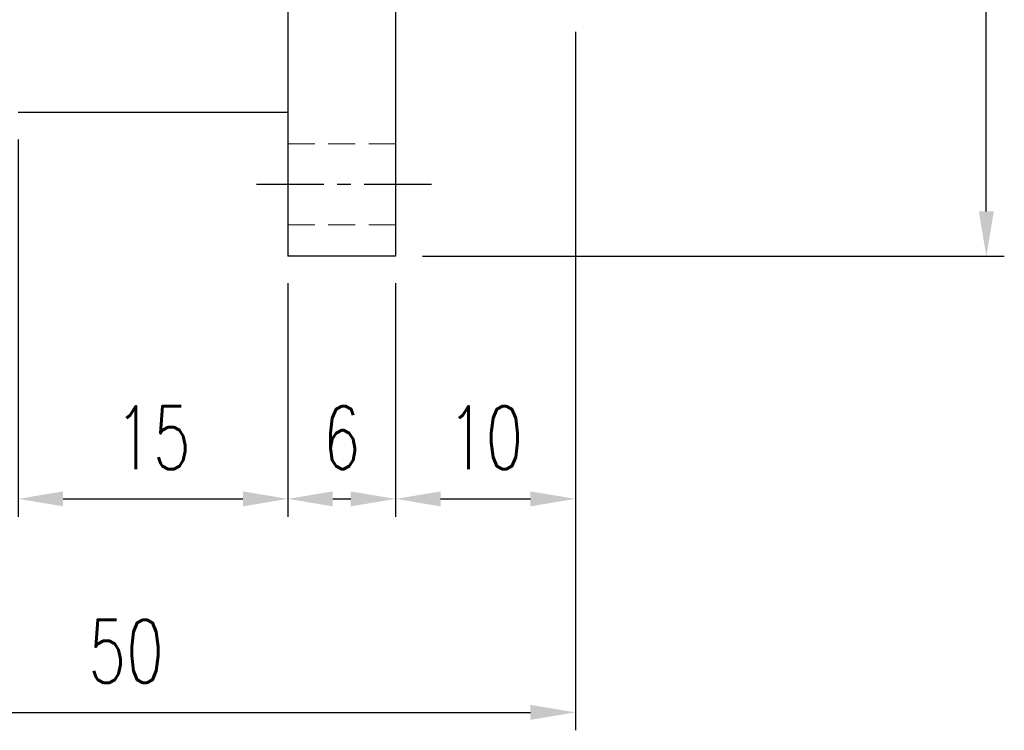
# Model space of a CAD drawing. Header units: millimetres. Extents: x -35 to 371, y -58 to 75.
# Tile 63 of 123: x 214 to 269, y -58 to -19. Entities that reach past the tile are written whole.
import ezdxf

# ---------------------------------------------------------------- set-up
doc = ezdxf.new("R2010")
doc.units = ezdxf.units.MM
doc.linetypes.add('CENTER', pattern=[2, 1.25, -0.25, 0.25, -0.25])
doc.linetypes.add('DASHED', pattern=[0.75, 0.5, -0.25])
for name, color, linetype in [('CL', 1, 'CENTER'), ('DIM', 4, 'Continuous'), ('HID', 2, 'DASHED'), ('OUT', 3, 'Continuous')]:
    doc.layers.add(name, color=color, linetype=linetype)
doc.styles.add('DIM-7', font='SIMPLEX.shx', dxfattribs={"width": 0.7, "bigfont": 'chineset.shx'})
doc.dimstyles.new('CNS', dxfattribs={"dimtxt": 3.5, "dimasz": 2.5, "dimexe": 1, "dimexo": 1.5, "dimgap": 0.09, "dimtad": 0, "dimdsep": 46, "dimtxsty": 'DIM-7', "dimcen": 0.09, "dimclrd": 1, "dimclre": 1, "dimclrt": 4, "dimadec": 0, "dimazin": 0, "dimtfac": 1, "dimtix": 1, "dimtmove": 2, "dimatfit": 3, "dimfxl": 1, "dimtvp": 0.971429, "dimtolj": 1, "dimarcsym": 0})

# ---------------------------------------------------------------- blocks, each defined once
blk = doc.blocks.new('*D18')
at = {"layer": 'DEFPOINTS', "color": 0}
for p in [(235, 32), (267.857, 32), (235, -32)]:
    blk.add_point(p, dxfattribs=at)
at = {"layer": 'DIM', "color": 7, "lineweight": -2}
for p, q in [((236.5, 32), (268.857, 32)), ((267.857, -29.5), (267.857, 29.5)), ((236.5, -32), (268.857, -32))]:
    blk.add_line(p, q, dxfattribs=at)
at = {"layer": 'DIM', "color": 7}
for points in [[(267.44, 29.5), (268.274, 29.5), (267.857, 32)], [(267.44, -29.5), (268.274, -29.5), (267.857, -32)]]:
    blk.add_solid(points, dxfattribs=at)
at = {"layer": 'DIM', "color": 7, "insert": (264.457, 0), "char_height": 3.5, "attachment_point": 5, "rotation": 90, "style": 'DIM-7'}
blk.add_mtext('\\A1;%%C64', dxfattribs=at)
blk = doc.blocks.new('*D12')
at = {"layer": 'DEFPOINTS', "color": 0}
for p in [(245, -18), (235, -32), (245, -45.498)]:
    blk.add_point(p, dxfattribs=at)
at = {"layer": 'DIM', "color": 7, "lineweight": -2}
for p, q in [((245, -19.5), (245, -46.498)), ((235, -33.5), (235, -46.498)), ((237.5, -45.498), (242.5, -45.498))]:
    blk.add_line(p, q, dxfattribs=at)
at = {"layer": 'DIM', "color": 7}
for points in [[(237.5, -45.082), (237.5, -45.915), (235, -45.498)], [(242.5, -45.082), (242.5, -45.915), (245, -45.498)]]:
    blk.add_solid(points, dxfattribs=at)
at = {"layer": 'DIM', "color": 7, "insert": (240, -42.098), "char_height": 3.5, "attachment_point": 5, "style": 'DIM-7'}
blk.add_mtext('\\A1;10', dxfattribs=at)
blk = doc.blocks.new('*D13')
at = {"layer": 'DEFPOINTS', "color": 0}
for p in [(229, -32), (235, -32), (235, -45.498)]:
    blk.add_point(p, dxfattribs=at)
at = {"layer": 'DIM', "color": 7, "lineweight": -2}
for p, q in [((229, -33.5), (229, -46.498)), ((235, -33.5), (235, -46.498)), ((231.5, -45.498), (232.5, -45.498))]:
    blk.add_line(p, q, dxfattribs=at)
at = {"layer": 'DIM', "color": 7}
for points in [[(231.5, -45.082), (231.5, -45.915), (229, -45.498)], [(232.5, -45.082), (232.5, -45.915), (235, -45.498)]]:
    blk.add_solid(points, dxfattribs=at)
at = {"layer": 'DIM', "color": 7, "insert": (232, -42.098), "char_height": 3.5, "attachment_point": 5, "style": 'DIM-7'}
blk.add_mtext('\\A1;6', dxfattribs=at)
blk = doc.blocks.new('*D14')
at = {"layer": 'DEFPOINTS', "color": 0}
for p in [(214, -24), (229, -32), (229, -45.498)]:
    blk.add_point(p, dxfattribs=at)
at = {"layer": 'DIM', "color": 7, "lineweight": -2}
for p, q in [((214, -25.5), (214, -46.498)), ((229, -33.5), (229, -46.498)), ((216.5, -45.498), (226.5, -45.498))]:
    blk.add_line(p, q, dxfattribs=at)
at = {"layer": 'DIM', "color": 7}
for points in [[(216.5, -45.082), (216.5, -45.915), (214, -45.498)], [(226.5, -45.082), (226.5, -45.915), (229, -45.498)]]:
    blk.add_solid(points, dxfattribs=at)
at = {"layer": 'DIM', "color": 7, "insert": (221.5, -42.098), "char_height": 3.5, "attachment_point": 5, "style": 'DIM-7'}
blk.add_mtext('\\A1;15', dxfattribs=at)
blk = doc.blocks.new('*D15')
at = {"layer": 'DEFPOINTS', "color": 0}
for p in [(195, -14.147), (245, -18), (245, -57.378)]:
    blk.add_point(p, dxfattribs=at)
at = {"layer": 'DIM', "color": 7, "lineweight": -2}
for p, q in [((195, -15.647), (195, -58.378)), ((245, -19.5), (245, -58.378)), ((197.5, -57.378), (242.5, -57.378))]:
    blk.add_line(p, q, dxfattribs=at)
at = {"layer": 'DIM', "color": 7}
for points in [[(197.5, -56.961), (197.5, -57.794), (195, -57.378)], [(242.5, -56.961), (242.5, -57.794), (245, -57.378)]]:
    blk.add_solid(points, dxfattribs=at)
at = {"layer": 'DIM', "color": 7, "insert": (220, -53.978), "char_height": 3.5, "attachment_point": 5, "style": 'DIM-7'}
blk.add_mtext('\\A1;50', dxfattribs=at)

msp = doc.modelspace()

# ---------------------------------------------------------------- linework, layer by layer
at = {"layer": 'CL', "color": 7, "ltscale": 3}
msp.add_line((237, -28), (227, -28), dxfattribs=at)
at = {"layer": 'HID', "color": 7, "lineweight": 15, "ltscale": 3}
for p, q in [((235, -25.75), (229, -25.75)), ((235, -30.25), (229, -30.25))]:
    msp.add_line(p, q, dxfattribs=at)
at = {"layer": 'OUT', "color": 7, "linetype": 'Continuous'}
for p, q in [((229, 0), (229, -32)), ((235, 0), (235, -32)), ((229, -24), (214, -24)), ((235, -32), (229, -32))]:
    msp.add_line(p, q, dxfattribs=at)

# ---------------------------------------------------------------- dimensions: what is measured, and where the dimension line sits
at = {"layer": 'DIM', "color": 7}
dim = msp.add_linear_dim(base=(267.857, 32), p1=(235, -32), p2=(235, 32), angle=90, text='%%C<>', dimstyle='CNS', override={"dimclrd": 7, "dimclre": 7, "dimclrt": 7}, dxfattribs=at)
dim.commit()
dim.dimension.update_dxf_attribs({"geometry": '*D18', "text_midpoint": (264.457, 0)})
for base, p1, p2, picture, middle in [((245, -57.378), (195, -14.147), (245, -18), '*D15', (220, -53.978)), ((245, -45.498), (235, -32), (245, -18), '*D12', (240, -42.098)), ((229, -45.498), (214, -24), (229, -32), '*D14', (221.5, -42.098)), ((235, -45.498), (229, -32), (235, -32), '*D13', (232, -42.098))]:
    dim = msp.add_linear_dim(base=base, p1=p1, p2=p2, angle=180, dimstyle='CNS', override={"dimclrd": 7, "dimclre": 7, "dimclrt": 7}, dxfattribs=at)
    dim.commit()
    dim.dimension.update_dxf_attribs({"geometry": picture, "text_midpoint": middle})

doc.saveas('drawing.dxf')
